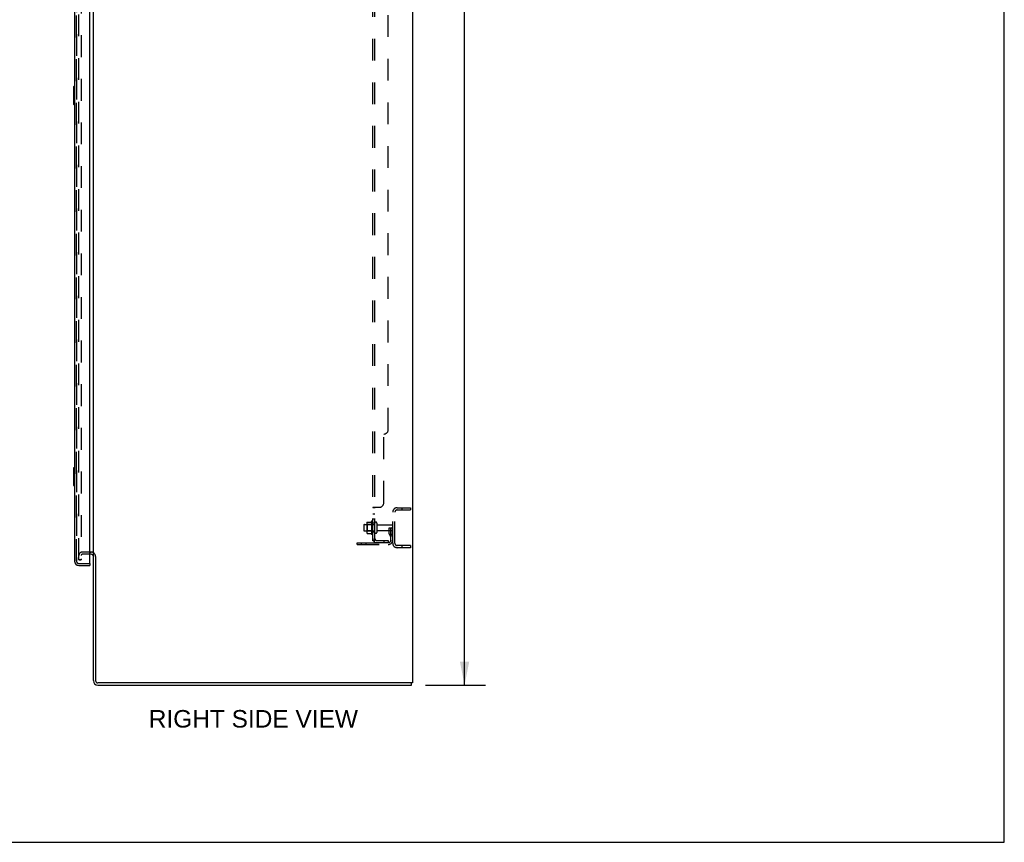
# Model space of a CAD drawing. Header units: inches. Extents: x 0 to 224, y 0 to 145.
# Tile 84 of 91: x 168 to 224, y 0 to 46. Entities that reach past the tile are written whole.
import ezdxf

# ---------------------------------------------------------------- set-up
doc = ezdxf.new("R2010")
doc.units = ezdxf.units.IN
doc.header["$LTSCALE"] = 12.302632
doc.header["$MEASUREMENT"] = 0
doc.linetypes.add('HIDDEN', pattern=[0.2, 0.1, -0.1])
doc.layers.get('0').update_dxf_attribs({"linetype": 'CONTINUOUS'})
for name, color, linetype in [('DEFAULT_2', 8, 'HIDDEN'), ('DIMENSIONS', 7, 'CONTINUOUS'), ('DOOR_2_ASSEMBLY', 7, 'CONTINUOUS'), ('DOOR_3_ASSEMBLY', 7, 'CONTINUOUS'), ('MAIN_DOOR_ASSEMBLY', 7, 'CONTINUOUS'), ('SUBPANELS', 7, 'CONTINUOUS')]:
    doc.layers.add(name, color=color, linetype=linetype)
doc.styles.get("Standard").update_dxf_attribs({"font": 'arial.ttf'})
doc.dimstyles.new('DIMSTYLE_1', dxfattribs={"dimtxt": 0.986842, "dimasz": 1.315789, "dimexe": 0.09, "dimexo": 0.07, "dimgap": 0.0375, "dimtad": 0, "dimtih": 1, "dimtoh": 1, "dimzin": 4, "dimdsep": 46, "dimtxsty": 'Standard', "dimblk": '_FILLED', "dimblk1": '_FILLED', "dimblk2": '_FILLED', "dimcen": 0.09, "dimadec": 3, "dimazin": 1, "dimtfac": 1, "dimtdec": 3, "dimtofl": 0, "dimtmove": 0, "dimatfit": 3, "dimldrblk": '_FILLED', "dimfxl": 0, "dimtolj": 1, "dimtzin": 4, "dimarcsym": 0})

# ---------------------------------------------------------------- blocks, each defined once
blk = doc.blocks.new('_FILLED')
at = {"color": 0, "linetype": 'ByBlock'}
blk.add_solid([(0, 0), (-1, 0.2), (-1, -0.2)], dxfattribs=at)
blk = doc.blocks.new('*D4')
at = {"layer": 'DIMENSIONS', "color": 2, "linetype": 'Continuous'}
for p, q in [((191.06, 92.867), (194.439, 92.867)), ((193.255, 92.867), (193.255, 51.854)), ((193.255, 8.867), (193.255, 49.881)), ((191.06, 8.867), (194.439, 8.867))]:
    blk.add_line(p, q, dxfattribs=at)
at = {"layer": 'DIMENSIONS', "color": 2, "linetype": 'Continuous', "xscale": 1.3157894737, "yscale": 1.3157894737, "zscale": 1.3157894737}
for p, rotation in [((193.255, 92.867), 90), ((193.255, 8.867), 270)]:
    blk.add_blockref('_FILLED', p, dxfattribs=dict(at, rotation=rotation))
at = {"layer": 'DIMENSIONS', "color": 2, "linetype": 'Continuous', "insert": (193.255, 51.361), "char_height": 0.9868, "width": 3.44844, "attachment_point": 2, "line_spacing_factor": 0.9}
blk.add_mtext('84.00', dxfattribs=at)

msp = doc.modelspace()

# ---------------------------------------------------------------- linework, layer by layer
at = {"color": 7, "linetype": 'Continuous'}
for p, q in [((223.684, 0), (223.684, 144.737)), ((190.327, 92.742), (190.327, 8.992)), ((172.327, 16.149), (172.327, 89.586)), ((172.123, 16.367), (172.202, 16.367)), ((172.202, 16.242), (172.123, 16.242)), ((172.327, 9.117), (172.327, 16.117)), ((172.452, 16.111), (172.452, 9.117)), ((190.327, 8.992), (172.577, 8.992)), ((190.264, 8.867), (190.264, 8.992)), ((172.577, 8.867), (190.264, 8.867)), ((0, 0), (223.684, 0))]:
    msp.add_line(p, q, dxfattribs=at)
at = {"color": 3, "linetype": 'Continuous'}
msp.add_arc((172.202, 16.117), 0.25, 60.3976, 90, dxfattribs=at)
at = {"color": 7, "linetype": 'Continuous'}
for centre, radius, start, end in [((172.202, 16.117), 0.125, 0, 90), ((172.577, 9.117), 0.25, 180, 270), ((172.577, 9.117), 0.125, 180, 270)]:
    msp.add_arc(centre, radius, start, end, dxfattribs=at)
at = {"layer": 'DEFAULT_2', "color": 8, "linetype": 'HIDDEN'}
for p, q in [((171.514, 15.93), (171.514, 89.805)), ((171.639, 89.805), (171.639, 15.93)), ((189.202, 16.867), (189.202, 18.617)), ((189.327, 16.867), (189.327, 18.617)), ((189.452, 18.867), (190.202, 18.867)), ((189.452, 18.742), (190.202, 18.742)), ((189.726, 18.867), (189.726, 18.742)), ((190.202, 18.867), (190.202, 18.742)), ((187.577, 17.895), (187.577, 17.589)), ((187.607, 17.925), (188.202, 17.925)), ((187.741, 17.998), (187.741, 17.487)), ((187.761, 17.926), (187.741, 17.946)), ((188.057, 17.926), (187.761, 17.926)), ((187.761, 17.926), (187.761, 17.559)), ((187.762, 18.061), (187.98, 18.061)), ((188.007, 18.098), (188.007, 17.387)), ((188.057, 17.926), (188.077, 17.946)), ((188.057, 17.926), (188.057, 17.559)), ((188.077, 17.408), (188.077, 18.077)), ((188.202, 17.478), (188.202, 18.007)), ((188.308, 18.007), (188.308, 17.478)), ((188.37, 17.908), (189.172, 17.908)), ((187.607, 17.559), (188.202, 17.559)), ((187.761, 17.559), (187.741, 17.539)), ((188.057, 17.559), (187.761, 17.559)), ((187.762, 17.423), (187.98, 17.423)), ((188.057, 17.559), (188.077, 17.539)), ((188.37, 17.576), (189.172, 17.576)), ((189.008, 17.742), (189.098, 17.742)), ((189.008, 17.402), (189.008, 17.742)), ((189.112, 17.567), (189.008, 17.567)), ((189.029, 17.335), (189.078, 17.267)), ((189.098, 17.742), (189.202, 17.742)), ((189.098, 17.041), (189.098, 17.742)), ((189.112, 17.402), (189.112, 17.742)), ((189.113, 17.396), (189.162, 17.328)), ((189.202, 17.742), (189.162, 17.742)), ((187.202, 16.899), (188.955, 16.899)), ((187.202, 16.795), (187.202, 16.899)), ((187.202, 16.795), (188.955, 16.795)), ((187.449, 16.795), (187.449, 16.899)), ((187.705, 16.795), (187.705, 16.899)), ((190.202, 16.742), (189.452, 16.742)), ((189.726, 16.742), (189.726, 16.617)), ((190.202, 16.742), (190.202, 16.617)), ((172.123, 16.367), (171.702, 16.367)), ((172.202, 16.367), (171.702, 16.367)), ((172.123, 16.242), (171.702, 16.242)), ((190.202, 16.617), (189.452, 16.617)), ((171.639, 15.93), (171.514, 15.93)), ((171.514, 15.93), (171.639, 15.93))]:
    msp.add_line(p, q, dxfattribs=at)
for points in [[(187.753, 18.055), (187.753, 18.057), (187.755, 18.058), (187.756, 18.059), (187.757, 18.06), (187.759, 18.061), (187.76, 18.061), (187.762, 18.061)], [(187.989, 18.067), (187.989, 18.066), (187.989, 18.066), (187.988, 18.066), (187.988, 18.065), (187.988, 18.065), (187.988, 18.065), (187.987, 18.065), (187.987, 18.064), (187.987, 18.064), (187.986, 18.064), (187.986, 18.063), (187.986, 18.063), (187.985, 18.063), (187.984, 18.062), (187.983, 18.062), (187.982, 18.062), (187.981, 18.061), (187.98, 18.061)], [(187.753, 17.429), (187.753, 17.428), (187.755, 17.427), (187.756, 17.426), (187.757, 17.425), (187.759, 17.424), (187.76, 17.424), (187.762, 17.423)], [(187.98, 17.423), (187.981, 17.423), (187.982, 17.423), (187.983, 17.423), (187.984, 17.423), (187.985, 17.422), (187.986, 17.422), (187.986, 17.421), (187.986, 17.421), (187.987, 17.421), (187.987, 17.42), (187.987, 17.42), (187.988, 17.42), (187.988, 17.42), (187.988, 17.419), (187.988, 17.419), (187.989, 17.419), (187.989, 17.418), (187.989, 17.418)]]:
    msp.add_lwpolyline(points, dxfattribs=at)
for centre, radius, start, end in [((189.452, 18.617), 0.25, 90, 180), ((189.452, 18.617), 0.125, 90, 180), ((187.607, 17.895), 0.03, 90, 180), ((187.882, 17.998), 0.141, 156.05, 180), ((188.607, 17.742), 0.698, 149.3369, 152.3186), ((188.038, 18.077), 0.0384, 0, 145.5503), ((188.255, 18.007), 0.053, 0, 180), ((188.37, 17.971), 0.0625, 180, 270), ((189.172, 17.878), 0.03, 0, 90), ((187.607, 17.589), 0.03, 180, 270), ((187.882, 17.487), 0.141, 180, 203.95), ((188.607, 17.742), 0.698, 207.6814, 210.6631), ((188.038, 17.408), 0.0384, 214.4497, 360), ((188.255, 17.478), 0.053, 180, 360), ((188.37, 17.514), 0.0625, 90, 180), ((189.122, 17.402), 0.114, 180, 215.7539), ((188.994, 17.207), 0.104, 0, 35.7539), ((189.122, 17.402), 0.01, 180, 215.7539), ((188.994, 17.207), 0.208, 0, 35.7539), ((189.172, 17.606), 0.03, 270, 360), ((188.955, 17.041), 0.246, 270, 360), ((188.955, 17.041), 0.142, 270, 360), ((189.452, 16.867), 0.25, 180, 270), ((189.452, 16.867), 0.125, 180, 270), ((171.702, 16.18), 0.188, 90, 180), ((171.702, 16.18), 0.0625, 90, 180), ((172.202, 16.117), 0.25, 0, 60.3976)]:
    msp.add_arc(centre, radius, start, end, dxfattribs=at)
at = {"layer": 'DOOR_2_ASSEMBLY', "color": 8, "linetype": 'HIDDEN'}
for p, q in [((171.373, 89.871), (171.373, 15.864)), ((171.515, 15.721), (172.103, 15.721))]:
    msp.add_line(p, q, dxfattribs=at)
msp.add_arc((171.515, 15.864), 0.142, 180, 270, dxfattribs=at)
at = {"layer": 'DOOR_3_ASSEMBLY', "color": 8, "linetype": 'HIDDEN'}
for p, q in [((171.373, 15.864), (171.373, 89.871)), ((171.515, 15.721), (172.103, 15.721))]:
    msp.add_line(p, q, dxfattribs=at)
msp.add_arc((171.515, 15.864), 0.142, 180, 270, dxfattribs=at)
at = {"layer": 'MAIN_DOOR_ASSEMBLY', "color": 3, "linetype": 'Continuous'}
for p, q in [((172.123, 15.741), (172.123, 89.993)), ((171.269, 89.871), (171.269, 15.864)), ((171.515, 15.617), (172.123, 15.617))]:
    msp.add_line(p, q, dxfattribs=at)
at = {"layer": 'MAIN_DOOR_ASSEMBLY', "color": 8, "linetype": 'HIDDEN'}
for p, q in [((171.373, 89.871), (171.373, 15.864)), ((171.515, 15.721), (172.103, 15.721))]:
    msp.add_line(p, q, dxfattribs=at)
at = {"layer": 'MAIN_DOOR_ASSEMBLY', "color": 7, "linetype": 'Continuous'}
for p, q in [((171.209, 42.602), (171.209, 41.632)), ((171.269, 42.617), (171.224, 42.617)), ((171.255, 42.517), (171.255, 41.717)), ((171.224, 41.617), (171.269, 41.617)), ((171.209, 21.102), (171.209, 20.132)), ((171.269, 21.117), (171.224, 21.117)), ((171.255, 21.017), (171.255, 20.217)), ((171.224, 20.117), (171.269, 20.117)), ((172.103, 15.721), (172.123, 15.721)), ((172.123, 15.721), (172.123, 15.617))]:
    msp.add_line(p, q, dxfattribs=at)
for points in [[(171.254, 42.554), (171.254, 42.548), (171.254, 42.542), (171.255, 42.536), (171.255, 42.53), (171.255, 42.524), (171.255, 42.517)], [(171.255, 41.717), (171.255, 41.711), (171.255, 41.705), (171.255, 41.699), (171.254, 41.693), (171.254, 41.687), (171.254, 41.681)], [(171.254, 21.054), (171.254, 21.048), (171.254, 21.042), (171.255, 21.036), (171.255, 21.03), (171.255, 21.024), (171.255, 21.017)], [(171.255, 20.217), (171.255, 20.211), (171.255, 20.205), (171.255, 20.199), (171.254, 20.193), (171.254, 20.187), (171.254, 20.181)]]:
    msp.add_lwpolyline(points, dxfattribs=at)
for centre, start, end in [((171.224, 42.602), 90, 180), ((171.254, 42.602), 0, 90), ((171.224, 41.632), 180, 270), ((171.254, 41.632), 270, 360), ((171.224, 21.102), 90, 180), ((171.254, 21.102), 0, 90), ((171.224, 20.132), 180, 270), ((171.254, 20.132), 270, 360)]:
    msp.add_arc(centre, 0.015, start, end, dxfattribs=at)
at = {"layer": 'MAIN_DOOR_ASSEMBLY', "color": 3, "linetype": 'Continuous'}
for centre, radius, start, end in [((171.515, 15.864), 0.246, 180, 270), ((172.103, 15.741), 0.02, 270, 360)]:
    msp.add_arc(centre, radius, start, end, dxfattribs=at)
at = {"layer": 'MAIN_DOOR_ASSEMBLY', "color": 8, "linetype": 'HIDDEN'}
msp.add_arc((171.515, 15.864), 0.142, 180, 270, dxfattribs=at)
at = {"layer": 'SUBPANELS', "color": 8, "linetype": 'HIDDEN'}
for p, q in [((188.077, 17.024), (188.077, 88.711)), ((188.202, 17.024), (188.202, 88.711)), ((188.952, 23.274), (188.952, 82.461)), ((188.702, 19.149), (188.702, 23.024)), ((188.13, 18.899), (188.452, 18.899)), ((188.202, 18.863), (188.077, 18.863)), ((188.202, 18.502), (188.077, 18.502)), ((188.202, 18.221), (188.077, 18.221)), ((188.202, 17.992), (188.077, 17.992)), ((188.202, 17.492), (188.077, 17.492)), ((188.202, 17.024), (188.077, 17.024)), ((188.13, 16.985), (188.227, 17.064)), ((188.314, 17.024), (188.952, 17.024)), ((188.952, 16.899), (188.314, 16.899)), ((188.702, 17.024), (188.702, 16.899)), ((188.952, 17.024), (188.952, 16.899))]:
    msp.add_line(p, q, dxfattribs=at)
for points in [[(188.096, 18.882), (188.093, 18.88), (188.09, 18.879), (188.087, 18.877), (188.084, 18.875), (188.082, 18.873), (188.08, 18.871), (188.079, 18.87), (188.078, 18.868), (188.077, 18.866), (188.077, 18.865), (188.077, 18.863)], [(188.09, 18.879), (188.087, 18.877), (188.084, 18.875), (188.082, 18.873)], [(188.103, 18.885), (188.099, 18.883), (188.096, 18.882)], [(188.13, 18.899), (188.128, 18.897), (188.126, 18.895), (188.123, 18.894), (188.12, 18.892), (188.117, 18.891), (188.113, 18.889), (188.11, 18.888), (188.103, 18.885)], [(188.13, 18.899), (188.128, 18.897), (188.126, 18.895), (188.123, 18.894), (188.12, 18.892)], [(188.216, 18.879), (188.212, 18.876), (188.21, 18.875), (188.208, 18.873), (188.207, 18.872), (188.205, 18.871), (188.204, 18.869), (188.203, 18.868), (188.202, 18.866), (188.202, 18.865), (188.202, 18.863)], [(188.208, 18.873), (188.207, 18.872), (188.205, 18.871)], [(188.227, 18.899), (188.227, 18.897), (188.228, 18.895), (188.228, 18.893), (188.227, 18.892), (188.227, 18.89), (188.226, 18.889), (188.225, 18.887), (188.224, 18.886), (188.223, 18.884), (188.221, 18.883), (188.22, 18.882), (188.218, 18.88), (188.216, 18.879)], [(188.226, 18.889), (188.225, 18.887), (188.224, 18.886), (188.223, 18.884), (188.221, 18.883), (188.22, 18.882), (188.218, 18.88)], [(188.227, 18.899), (188.227, 18.897), (188.228, 18.895), (188.228, 18.893), (188.227, 18.892)], [(188.079, 18.87), (188.078, 18.868), (188.077, 18.866), (188.077, 18.865), (188.077, 18.863)], [(188.204, 18.869), (188.203, 18.868), (188.202, 18.866), (188.202, 18.865)], [(188.106, 17), (188.099, 17.003), (188.096, 17.005), (188.093, 17.006), (188.09, 17.008), (188.087, 17.01), (188.084, 17.011), (188.082, 17.013), (188.08, 17.015), (188.079, 17.017), (188.078, 17.019), (188.077, 17.021), (188.077, 17.022), (188.077, 17.024)], [(188.13, 16.985), (188.128, 16.987), (188.126, 16.989), (188.123, 16.991), (188.12, 16.993), (188.117, 16.995), (188.113, 16.997), (188.11, 16.999), (188.106, 17)], [(188.205, 17.047), (188.206, 17.047), (188.205, 17.047), (188.205, 17.046), (188.205, 17.046), (188.205, 17.046), (188.204, 17.046), (188.204, 17.046), (188.203, 17.045), (188.203, 17.045), (188.202, 17.045), (188.202, 17.044), (188.201, 17.044), (188.2, 17.044), (188.2, 17.043), (188.199, 17.043), (188.199, 17.043), (188.198, 17.042), (188.197, 17.042), (188.197, 17.042), (188.196, 17.041), (188.195, 17.041), (188.195, 17.04), (188.194, 17.04), (188.193, 17.04), (188.192, 17.039), (188.192, 17.039), (188.191, 17.039), (188.19, 17.038), (188.189, 17.038), (188.188, 17.038), (188.188, 17.037), (188.187, 17.037), (188.186, 17.037), (188.185, 17.036), (188.184, 17.036), (188.183, 17.035), (188.182, 17.035), (188.182, 17.035), (188.181, 17.034), (188.18, 17.034), (188.179, 17.034), (188.178, 17.033), (188.177, 17.033), (188.176, 17.032), (188.175, 17.032), (188.174, 17.032), (188.173, 17.031), (188.172, 17.031), (188.171, 17.031), (188.169, 17.03), (188.168, 17.03), (188.167, 17.03), (188.166, 17.029), (188.165, 17.029), (188.164, 17.028), (188.163, 17.028), (188.162, 17.028), (188.161, 17.028), (188.16, 17.027), (188.159, 17.027), (188.158, 17.027), (188.157, 17.026), (188.156, 17.026), (188.155, 17.026), (188.154, 17.026), (188.153, 17.025), (188.152, 17.025), (188.151, 17.025), (188.15, 17.025), (188.149, 17.025), (188.148, 17.024), (188.147, 17.024), (188.146, 17.024), (188.145, 17.024), (188.144, 17.024), (188.144, 17.024), (188.143, 17.024), (188.143, 17.024), (188.142, 17.024), (188.142, 17.024), (188.142, 17.024)], [(188.142, 17.024), (188.142, 17.024), (188.142, 17.024), (188.142, 17.024), (188.142, 17.024), (188.142, 17.024), (188.143, 17.024), (188.143, 17.024), (188.144, 17.024), (188.144, 17.024), (188.145, 17.024)], [(188.22, 17.051), (188.216, 17.047), (188.214, 17.045), (188.212, 17.043), (188.21, 17.041), (188.208, 17.038), (188.207, 17.036), (188.205, 17.034), (188.204, 17.031), (188.203, 17.029), (188.202, 17.027), (188.202, 17.025), (188.202, 17.024)], [(188.202, 17.044), (188.202, 17.044), (188.203, 17.044), (188.203, 17.045), (188.203, 17.045), (188.204, 17.045), (188.204, 17.046), (188.205, 17.046), (188.205, 17.046), (188.205, 17.046), (188.205, 17.047), (188.205, 17.047)], [(188.227, 17.064), (188.227, 17.064), (188.228, 17.063), (188.228, 17.062), (188.227, 17.061), (188.227, 17.06), (188.226, 17.059), (188.225, 17.058), (188.224, 17.056), (188.223, 17.055), (188.221, 17.053), (188.22, 17.051)]]:
    msp.add_lwpolyline(points, dxfattribs=at)
for centre, radius, start, end in [((188.702, 23.274), 0.25, 270, 360), ((188.452, 19.149), 0.25, 270, 360), ((188.314, 17.136), 0.237, 180, 270), ((188.314, 17.136), 0.112, 180, 270)]:
    msp.add_arc(centre, radius, start, end, dxfattribs=at)

# ---------------------------------------------------------------- texts
at = {"layer": 'DIMENSIONS', "color": 2, "linetype": 'Continuous', "insert": (181.348, 7.459), "char_height": 0.98684, "width": 11.76873, "attachment_point": 2, "line_spacing_factor": 0.9}
msp.add_mtext('RIGHT SIDE VIEW', dxfattribs=at)

# ---------------------------------------------------------------- dimensions: what is measured, and where the dimension line sits
at = {"layer": 'DIMENSIONS', "color": 2, "linetype": 'Continuous'}
dim = msp.add_linear_dim(base=(193.255, 8.867), p1=(190.99, 92.867), p2=(190.99, 8.867), angle=270, dimstyle='DIMSTYLE_1', dxfattribs=at)
dim.commit()
dim.dimension.update_dxf_attribs({"geometry": '*D4', "text_midpoint": (193.249, 50.862), "dimtype": 160})

doc.saveas('drawing.dxf')
